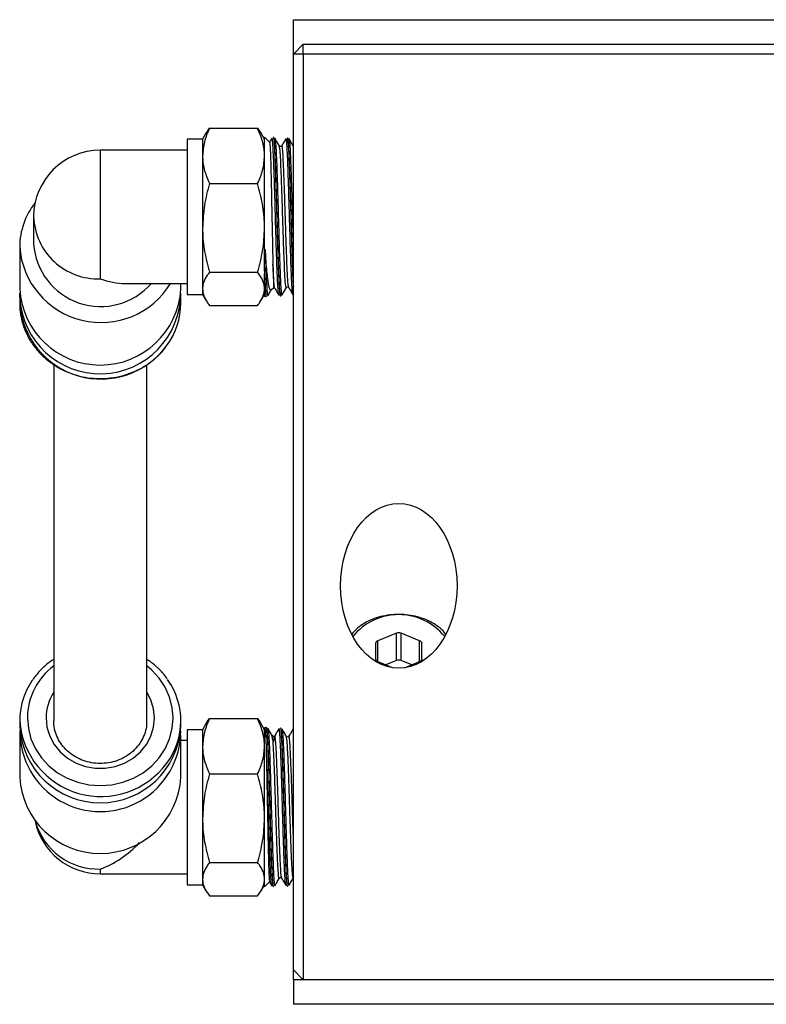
# Model space of a CAD drawing. Header units: inches. Extents: x 0.8 to 20.6, y 1.5 to 15.6.
# Tile 1 of 10: x 6.3 to 8.2, y 1.6 to 4.1. Entities that reach past the tile are written whole.
import ezdxf

# ---------------------------------------------------------------- set-up
doc = ezdxf.new("R2010")
doc.units = ezdxf.units.IN
doc.header["$MEASUREMENT"] = 0

msp = doc.modelspace()

# ---------------------------------------------------------------- linework, layer by layer
at = {"color": 7, "linetype": 'Continuous', "lineweight": 25}
for p, q in [((6.9656, 4.1362), (9.4456, 4.1362)), ((6.9656, 4.0487), (6.9656, 4.1362)), ((6.9906, 4.0737), (6.9656, 4.0487)), ((6.9906, 4.0487), (6.9906, 4.0737)), ((6.9906, 4.0737), (9.4206, 4.0737)), ((6.9656, 1.7237), (6.9656, 4.0487)), ((6.9906, 4.0487), (6.9656, 4.0487)), ((6.9906, 4.0487), (6.9906, 1.6987)), ((9.4206, 4.0487), (6.9906, 4.0487)), ((6.7439, 3.8475), (6.7525, 3.8607)), ((6.7525, 3.8607), (6.8748, 3.8607)), ((6.8748, 3.8607), (6.8835, 3.8475)), ((6.7349, 3.8325), (6.6956, 3.8325)), ((6.6956, 3.8325), (6.6956, 3.4388)), ((6.7437, 3.8477), (6.7349, 3.8325)), ((6.7349, 3.8325), (6.7349, 3.7904)), ((6.8924, 3.8325), (6.8837, 3.8477)), ((6.9054, 3.8252), (6.8924, 3.8382)), ((6.8924, 3.5059), (6.8924, 3.8382)), ((6.9153, 3.8375), (6.9147, 3.8375)), ((6.951, 3.8364), (6.9504, 3.8364)), ((6.6956, 3.805), (6.4752, 3.805)), ((6.4752, 3.805), (6.4752, 3.4785)), ((6.9361, 3.8159), (6.9355, 3.8153)), ((6.7349, 3.7904), (6.7349, 3.6076)), ((6.7525, 3.7201), (6.8748, 3.7201)), ((6.3059, 3.6357), (6.3059, 3.5672)), ((6.7349, 3.6076), (6.7349, 3.4529)), ((6.2705, 3.5596), (6.2705, 3.453)), ((6.8924, 3.5059), (6.8924, 3.4918)), ((6.7525, 3.4951), (6.8748, 3.4951)), ((6.8924, 3.4332), (6.8924, 3.4918)), ((6.5381, 3.4664), (6.6956, 3.4664)), ((6.6799, 3.453), (6.6799, 3.4664)), ((6.7349, 3.4529), (6.7349, 3.4388)), ((6.9092, 3.45), (6.9158, 3.4566)), ((6.9156, 3.4564), (6.9182, 3.4549)), ((6.2705, 3.431), (6.2708, 3.442)), ((6.2705, 3.431), (6.2705, 3.4164)), ((6.6799, 3.4164), (6.6799, 3.431)), ((6.6956, 3.4388), (6.7349, 3.4388)), ((6.7349, 3.4388), (6.7437, 3.4237)), ((6.8837, 3.4237), (6.8924, 3.4388)), ((6.8924, 3.4332), (6.8939, 3.4346)), ((6.8969, 3.4333), (6.8974, 3.4333)), ((6.9326, 3.4344), (6.9331, 3.4344)), ((6.7525, 3.4107), (6.8748, 3.4107)), ((6.3571, 3.2604), (6.3571, 2.3559)), ((6.5933, 2.3559), (6.5933, 3.2601)), ((7.2274, 2.5786), (7.1801, 2.5593)), ((7.2274, 2.509), (7.2274, 2.5786)), ((7.2864, 2.5593), (7.2392, 2.5786)), ((7.2392, 2.509), (7.2392, 2.5786)), ((7.1742, 2.5521), (7.1742, 2.5135)), ((7.1801, 2.5062), (7.1801, 2.5593)), ((7.2864, 2.5062), (7.2864, 2.5593)), ((7.2923, 2.5135), (7.2923, 2.5521)), ((7.1801, 2.5062), (7.2191, 2.4903)), ((7.2274, 2.509), (7.2004, 2.498)), ((7.2662, 2.498), (7.2392, 2.509)), ((7.2475, 2.4903), (7.2864, 2.5062)), ((6.2705, 2.3559), (6.2705, 2.3413)), ((6.6799, 2.3413), (6.6799, 2.3559)), ((6.7525, 2.3617), (6.8748, 2.3617)), ((6.7349, 2.3335), (6.6956, 2.3335)), ((6.6956, 2.3335), (6.6956, 1.9539)), ((6.7437, 2.3487), (6.7349, 2.3335)), ((6.7349, 2.3335), (6.7349, 2.2914)), ((6.8924, 2.3335), (6.8837, 2.3487)), ((6.8939, 2.3377), (6.8924, 2.3392)), ((6.8924, 1.9342), (6.8924, 2.3392)), ((6.8974, 2.339), (6.8969, 2.339)), ((6.9331, 2.3379), (6.9326, 2.3379)), ((6.9363, 2.3355), (6.9365, 2.3359)), ((6.2705, 2.3194), (6.2705, 2.2127)), ((6.6799, 2.2127), (6.6799, 2.3194)), ((6.6956, 2.306), (6.6799, 2.306)), ((6.9158, 2.3157), (6.9093, 2.3223)), ((6.9182, 2.3174), (6.9156, 2.316)), ((6.7349, 2.2914), (6.7349, 2.1086)), ((6.7525, 2.2211), (6.8748, 2.2211)), ((6.7349, 2.1086), (6.7349, 1.9539)), ((6.4752, 1.9795), (6.4752, 1.9674)), ((6.7525, 1.9961), (6.8748, 1.9961)), ((6.4752, 1.9674), (6.6956, 1.9674)), ((6.6956, 1.9539), (6.6956, 1.9398)), ((6.7349, 1.9539), (6.7349, 1.9398)), ((6.9355, 1.9571), (6.9361, 1.9565)), ((6.6956, 1.9398), (6.7349, 1.9398)), ((6.7349, 1.9398), (6.7437, 1.9247)), ((6.8837, 1.9247), (6.8924, 1.9398)), ((6.8924, 1.9342), (6.9052, 1.947)), ((6.9147, 1.9349), (6.9153, 1.9349)), ((6.9471, 1.9385), (6.9468, 1.938)), ((6.9504, 1.936), (6.951, 1.936)), ((6.7525, 1.9117), (6.8748, 1.9117)), ((6.9906, 1.6987), (6.9656, 1.7237)), ((6.9656, 1.6987), (6.9656, 1.7237)), ((6.9656, 1.6987), (6.9656, 1.6362)), ((9.4456, 1.6987), (6.9656, 1.6987)), ((9.4206, 1.6987), (6.9906, 1.6987)), ((9.4456, 1.6362), (6.9656, 1.6362))]:
    msp.add_line(p, q, dxfattribs=at)
at = {"color": 7, "linetype": 'Continuous', "lineweight": 25, "flags": 128}
for points in [[(6.2902, 2.3632), (6.2925, 2.3364), (6.2992, 2.3101), (6.3103, 2.2852), (6.3255, 2.2622), (6.3444, 2.2417), (6.3664, 2.2242), (6.3912, 2.2101), (6.418, 2.1998), (6.4463, 2.1935), (6.4752, 2.1914), (6.5042, 2.1935), (6.5324, 2.1998), (6.5592, 2.2101), (6.584, 2.2242), (6.6061, 2.2417), (6.6249, 2.2622), (6.6401, 2.2852), (6.6512, 2.3101), (6.658, 2.3364), (6.6603, 2.3632), (6.658, 2.3901), (6.6512, 2.4163), (6.6401, 2.4412), (6.6249, 2.4642), (6.6061, 2.4847), (6.5933, 2.4955)], [(6.3374, 2.3632), (6.3398, 2.3397), (6.3467, 2.317), (6.3581, 2.2959), (6.3734, 2.277), (6.3922, 2.2611), (6.4138, 2.2487), (6.4375, 2.2402), (6.4625, 2.2358), (6.4879, 2.2358), (6.5129, 2.2402), (6.5366, 2.2487), (6.5583, 2.2611), (6.577, 2.277), (6.5924, 2.2959), (6.6037, 2.317), (6.6107, 2.3397), (6.613, 2.3632), (6.6107, 2.3867), (6.6037, 2.4095), (6.5933, 2.4291)], [(6.9158, 2.3157), (6.9158, 2.3158), (6.9159, 2.3147), (6.9159, 2.3124), (6.9158, 2.3091), (6.9155, 2.3043), (6.9154, 2.3034), (6.9152, 2.3021), (6.9151, 2.3018), (6.915, 2.3017), (6.9149, 2.3016), (6.9149, 2.3016), (6.9149, 2.3016), (6.9148, 2.3016), (6.9148, 2.3016), (6.9148, 2.3016), (6.9148, 2.3017), (6.9148, 2.3017), (6.9147, 2.3017), (6.9147, 2.3019), (6.9145, 2.3023), (6.9141, 2.3039), (6.914, 2.3047), (6.914, 2.3047)]]:
    msp.add_lwpolyline(points, dxfattribs=at)
at = {"color": 7, "linetype": 'Continuous', "lineweight": 25}
for centre, radius, start, end in [((6.4752, 3.6357), 0.1693, 90, 180), ((6.4525, 3.5587), 0.182, 141.6382, 179.6913), ((6.4691, 3.6416), 0.1633, 182.0869, 272.1579), ((6.4769, 3.5741), 0.2069, 184.0015, 328.6388), ((6.4763, 3.5786), 0.1708, 183.8195, 318.9213), ((6.4752, 3.4643), 0.205, 183.1731, 356.8269), ((6.4749, 3.4419), 0.2047, 183.046, 0.0239), ((6.4769, 3.4307), 0.2069, 183.9706, 323.6867), ((6.4982, 3.4173), 0.1818, 323.11, 359.7097), ((7.2333, 2.4755), 0.1501, 38.99, 141.01), ((7.2333, 2.5636), 0.0161, 68.4189, 111.5811), ((7.1826, 2.5513), 0.00838, 106.9294, 174.6074), ((7.284, 2.5513), 0.00838, 5.3926, 73.0706), ((7.1826, 2.5143), 0.00838, 185.3929, 253.0704), ((7.2333, 2.494), 0.0161, 68.4195, 111.5805), ((7.284, 2.5143), 0.00838, 286.9296, 354.6071), ((6.4579, 2.3614), 0.1678, 126.9394, 179.3782), ((6.5003, 2.3559), 0.1795, 323.2125, 35.742), ((6.4586, 2.3629), 0.1212, 146.885, 179.8533), ((6.477, 2.3707), 0.207, 184.0797, 323.8173), ((6.4752, 2.3527), 0.205, 183.173, 356.827), ((6.4752, 2.3299), 0.2044, 179.8628, 0.1372), ((6.4752, 2.2241), 0.205, 183.173, 356.827), ((6.4752, 2.1367), 0.1693, 192.2574, 270), ((6.4704, 2.1457), 0.1662, 196.0983, 271.647)]:
    msp.add_arc(centre, radius, start, end, dxfattribs=at)
for centre, major_axis, start_param, end_param in [((6.4752, 3.6357), (-0.1402, 0.1402), 2.16601, 2.546379), ((6.4752, 2.1367), (0.1402, 0.1402), 4.117175, 4.747414)]:
    msp.add_ellipse(centre, major_axis=major_axis, ratio=0.677134, start_param=start_param, end_param=end_param, dxfattribs=at)
msp.add_ellipse((7.2333, 2.6987), major_axis=(0, -0.2093), ratio=0.707107, dxfattribs=at)
for points, knots in [([(6.7525, 3.8607), (6.7476, 3.8492), (6.7377, 3.8262), (6.7359, 3.8024), (6.7349, 3.7904)], [0, 0, 0, 0, 0.495457, 1, 1, 1, 1]), ([(6.8924, 3.7904), (6.8924, 3.792), (6.8922, 3.8046), (6.8884, 3.8284), (6.8794, 3.8498), (6.8748, 3.8607)], [0, 0, 0, 0, 0.070063, 0.530771, 1, 1, 1, 1]), ([(6.911, 3.8354), (6.9092, 3.8323), (6.9073, 3.829), (6.9054, 3.8256), (6.9052, 3.8254)], [0, 0, 0, 0, 0.91871, 1, 1, 1, 1]), ([(6.9053, 3.8251), (6.9053, 3.8252), (6.9055, 3.8259), (6.9059, 3.8222), (6.9066, 3.8138), (6.9072, 3.7996), (6.9078, 3.7812), (6.9085, 3.7584), (6.9091, 3.7326), (6.9097, 3.7038), (6.9103, 3.6736), (6.9109, 3.6421), (6.9116, 3.611), (6.9122, 3.5806), (6.9129, 3.547), (6.9134, 3.5267), (6.9138, 3.5145)], [0, 0, 0, 0, 0.003821, 0.077881, 0.154124, 0.22764, 0.303312, 0.376375, 0.451574, 0.524261, 0.599086, 0.671244, 0.74553, 0.817118, 0.890808, 1, 1, 1, 1]), ([(6.9288, 3.4371), (6.9287, 3.4371), (6.9283, 3.437), (6.9276, 3.4423), (6.9267, 3.4532), (6.9257, 3.4699), (6.9247, 3.491), (6.9238, 3.5165), (6.9228, 3.5451), (6.9219, 3.5766), (6.9209, 3.6095), (6.9199, 3.6434), (6.919, 3.6768), (6.918, 3.7094), (6.9171, 3.7395), (6.9161, 3.767), (6.9152, 3.7906), (6.9142, 3.8099), (6.9132, 3.8242), (6.9123, 3.8329), (6.9115, 3.8364), (6.9111, 3.835), (6.911, 3.8347)], [0, 0, 0, 0, 0.013123, 0.066011, 0.120435, 0.173337, 0.227773, 0.280688, 0.335138, 0.388069, 0.442537, 0.495488, 0.549975, 0.602942, 0.657446, 0.710423, 0.764938, 0.817932, 0.872465, 0.925478, 0.980029, 1, 1, 1, 1]), ([(6.9147, 3.8373), (6.9147, 3.8374), (6.9151, 3.8383), (6.9157, 3.8347), (6.9167, 3.8264), (6.9176, 3.8118), (6.9186, 3.7926), (6.9196, 3.7686), (6.9205, 3.7412), (6.9215, 3.7105), (6.9224, 3.6779), (6.9234, 3.6439), (6.9244, 3.6099), (6.9253, 3.5764), (6.9263, 3.5449), (6.9273, 3.5157), (6.9282, 3.4901), (6.9292, 3.4685), (6.9301, 3.4518), (6.9311, 3.4404), (6.9319, 3.4347), (6.9324, 3.435), (6.9326, 3.4351)], [0, 0, 0, 0, 0.003741, 0.056771, 0.111339, 0.16435, 0.218899, 0.271896, 0.326431, 0.379415, 0.433938, 0.486906, 0.54141, 0.594359, 0.648845, 0.701778, 0.756247, 0.809168, 0.863625, 0.916531, 0.970973, 1, 1, 1, 1]), ([(6.9331, 3.4348), (6.9328, 3.4351), (6.9322, 3.4356), (6.9313, 3.4433), (6.9304, 3.4563), (6.9294, 3.4745), (6.9285, 3.4974), (6.9275, 3.5241), (6.9265, 3.5541), (6.9256, 3.5863), (6.9246, 3.62), (6.9237, 3.6542), (6.9227, 3.6878), (6.9217, 3.7199), (6.9208, 3.7497), (6.9198, 3.7762), (6.9189, 3.7987), (6.9179, 3.8167), (6.9169, 3.8293), (6.9161, 3.8365), (6.9155, 3.8368), (6.9152, 3.8369)], [0, 0, 0, 0, 0.0454456, 0.099112, 0.1527945, 0.2064769, 0.2601714, 0.3138662, 0.3675755, 0.4212849, 0.4750143, 0.5287437, 0.5824902, 0.6362366, 0.689996, 0.7437556, 0.7975277, 0.8513001, 0.9050923, 0.9588845, 1, 1, 1, 1]), ([(6.9299, 3.8159), (6.9281, 3.8192), (6.9243, 3.8257), (6.9205, 3.8322), (6.9186, 3.8355)], [0, 0, 0, 0, 0.499976, 1, 1, 1, 1]), ([(6.9187, 3.8346), (6.9189, 3.8345), (6.9194, 3.8342), (6.9201, 3.8275), (6.9211, 3.8152), (6.9221, 3.7973), (6.923, 3.7752), (6.924, 3.7488), (6.9249, 3.7195), (6.9259, 3.6875), (6.9269, 3.6544), (6.9278, 3.6204), (6.9288, 3.5872), (6.9297, 3.5551), (6.9307, 3.5255), (6.9317, 3.4989), (6.9326, 3.4763), (6.9336, 3.4581), (6.9345, 3.4453), (6.9354, 3.4378), (6.936, 3.4373), (6.9362, 3.437)], [0, 0, 0, 0, 0.028706, 0.082847, 0.13856, 0.192682, 0.248375, 0.302486, 0.358166, 0.412263, 0.46793, 0.522007, 0.577655, 0.631712, 0.687339, 0.741384, 0.796997, 0.851029, 0.906629, 0.960643, 1, 1, 1, 1]), ([(6.9467, 3.8343), (6.945, 3.8313), (6.9414, 3.8251), (6.9378, 3.8189), (6.9361, 3.8159)], [0, 0, 0, 0, 0.500028, 1, 1, 1, 1]), ([(6.9645, 3.4384), (6.9644, 3.4385), (6.9639, 3.4388), (6.9631, 3.4453), (6.9622, 3.4575), (6.9612, 3.475), (6.9602, 3.4972), (6.9593, 3.5231), (6.9583, 3.5525), (6.9574, 3.5839), (6.9564, 3.6171), (6.9555, 3.6506), (6.9545, 3.684), (6.9535, 3.7157), (6.9526, 3.7454), (6.9516, 3.7717), (6.9507, 3.7944), (6.9497, 3.8125), (6.9487, 3.8255), (6.9478, 3.8332), (6.9472, 3.8338), (6.947, 3.834)], [0, 0, 0, 0, 0.02447, 0.079877, 0.133741, 0.189167, 0.243051, 0.298498, 0.352395, 0.407856, 0.461766, 0.51724, 0.571168, 0.62666, 0.680607, 0.73612, 0.790084, 0.845613, 0.899588, 0.955129, 1, 1, 1, 1]), ([(6.95, 3.8331), (6.9499, 3.8323), (6.9495, 3.8306), (6.9491, 3.8256), (6.9489, 3.8227)], [0, 0, 0, 0, 0.415705, 1, 1, 1, 1]), ([(6.9504, 3.836), (6.9507, 3.8357), (6.9513, 3.8352), (6.9522, 3.8275), (6.9531, 3.8146), (6.9541, 3.7962), (6.9551, 3.7736), (6.956, 3.7468), (6.957, 3.7171), (6.9579, 3.6849), (6.9589, 3.6515), (6.9599, 3.6174), (6.9608, 3.5841), (6.9618, 3.552), (6.9627, 3.5226), (6.9637, 3.4962), (6.9647, 3.474), (6.9653, 3.4631), (6.9656, 3.4579)], [0, 0, 0, 0, 0.05383, 0.11633, 0.180644, 0.243131, 0.307431, 0.369896, 0.434175, 0.496618, 0.560873, 0.623299, 0.687536, 0.749947, 0.814169, 0.876561, 0.940765, 1, 1, 1, 1]), ([(6.9656, 3.468), (6.9653, 3.4721), (6.9648, 3.4823), (6.964, 3.5038), (6.963, 3.5311), (6.962, 3.5614), (6.9611, 3.5939), (6.9601, 3.6276), (6.9592, 3.6615), (6.9582, 3.6947), (6.9572, 3.7262), (6.9563, 3.7552), (6.9553, 3.7807), (6.9543, 3.8022), (6.9534, 3.819), (6.9524, 3.8303), (6.9516, 3.836), (6.9511, 3.8357), (6.951, 3.8356)], [0, 0, 0, 0, 0.044161, 0.109818, 0.175494, 0.241171, 0.306863, 0.372555, 0.438265, 0.503975, 0.569709, 0.635444, 0.701199, 0.766954, 0.832726, 0.898498, 0.964285, 1, 1, 1, 1]), ([(6.9656, 3.815), (6.9637, 3.8182), (6.96, 3.8246), (6.9563, 3.8311), (6.9544, 3.8343)], [0, 0, 0, 0, 0.494508, 1, 1, 1, 1]), ([(6.9544, 3.8337), (6.9545, 3.8337), (6.9549, 3.8338), (6.9557, 3.8284), (6.9566, 3.8174), (6.9576, 3.8008), (6.9585, 3.7796), (6.9595, 3.7544), (6.9604, 3.7256), (6.9614, 3.6945), (6.9624, 3.6615), (6.9633, 3.6281), (6.9643, 3.5947), (6.965, 3.5694), (6.9655, 3.5562), (6.9656, 3.5531)], [0, 0, 0, 0, 0.0220841, 0.1096915, 0.1948108, 0.2823996, 0.3674965, 0.4550629, 0.5401289, 0.6276639, 0.7126991, 0.8002016, 0.8852166, 0.972698, 1, 1, 1, 1]), ([(6.9479, 3.4578), (6.9477, 3.457), (6.947, 3.4532), (6.9456, 3.4638), (6.9439, 3.4882), (6.9423, 3.525), (6.9408, 3.5683), (6.9392, 3.6168), (6.9376, 3.6667), (6.9361, 3.7143), (6.9345, 3.7561), (6.933, 3.7886), (6.9314, 3.8103), (6.9304, 3.8138), (6.9299, 3.8156)], [0, 0, 0, 0, 0.027501, 0.125101, 0.222722, 0.309596, 0.396498, 0.483416, 0.570363, 0.657333, 0.744321, 0.831341, 0.918377, 1, 1, 1, 1]), ([(6.9355, 3.8153), (6.9353, 3.8151), (6.9348, 3.8145), (6.933, 3.814), (6.9309, 3.8146), (6.9303, 3.8155), (6.93, 3.8159)], [0, 0, 0, 0, 0.133581, 0.423625, 0.713646, 1, 1, 1, 1]), ([(6.9539, 3.4567), (6.9534, 3.4587), (6.9523, 3.4629), (6.9506, 3.4887), (6.949, 3.5249), (6.9475, 3.5684), (6.9459, 3.6168), (6.9443, 3.6667), (6.9428, 3.7143), (6.9412, 3.756), (6.9397, 3.789), (6.9381, 3.8095), (6.9369, 3.8181), (6.9362, 3.8151), (6.9361, 3.8145)], [0, 0, 0, 0, 0.0891607, 0.1872861, 0.2746089, 0.3619595, 0.4493255, 0.536722, 0.6241412, 0.7115785, 0.7990473, 0.886533, 0.9740449, 1, 1, 1, 1]), ([(6.7349, 3.7904), (6.735, 3.7887), (6.7351, 3.7761), (6.739, 3.7523), (6.748, 3.7309), (6.7525, 3.7201)], [0, 0, 0, 0, 0.070063, 0.53077, 1, 1, 1, 1]), ([(6.8748, 3.7201), (6.8797, 3.7315), (6.8897, 3.7545), (6.8915, 3.7783), (6.8924, 3.7904)], [0, 0, 0, 0, 0.495458, 1, 1, 1, 1]), ([(6.7525, 3.7201), (6.7476, 3.7018), (6.7377, 3.6649), (6.7359, 3.6268), (6.7349, 3.6076)], [0, 0, 0, 0, 0.495458, 1, 1, 1, 1]), ([(6.8924, 3.6076), (6.8924, 3.6102), (6.8922, 3.6304), (6.8884, 3.6685), (6.8794, 3.7028), (6.8748, 3.7201)], [0, 0, 0, 0, 0.070063, 0.53077, 1, 1, 1, 1]), ([(6.7349, 3.6076), (6.735, 3.6049), (6.7351, 3.5847), (6.739, 3.5466), (6.748, 3.5124), (6.7525, 3.4951)], [0, 0, 0, 0, 0.070063, 0.530771, 1, 1, 1, 1]), ([(6.8748, 3.4951), (6.8797, 3.5134), (6.8897, 3.5502), (6.8915, 3.5883), (6.8924, 3.6076)], [0, 0, 0, 0, 0.495458, 1, 1, 1, 1]), ([(6.8924, 3.5059), (6.8924, 3.5079), (6.8924, 3.5179), (6.8925, 3.5314), (6.8928, 3.5446), (6.8931, 3.5494), (6.8932, 3.5515), (6.8934, 3.5524), (6.8935, 3.5525), (6.8935, 3.5525), (6.8935, 3.5525), (6.8935, 3.5525), (6.8936, 3.5525), (6.8936, 3.5524), (6.8938, 3.5517), (6.8941, 3.5498), (6.8942, 3.548), (6.8943, 3.5466)], [0, 0, 0, 0, 0.125253, 0.627895, 0.771617, 0.843472, 0.879455, 0.883975, 0.885111, 0.885566, 0.886023, 0.88643, 0.887123, 0.888939, 0.896197, 0.92496, 1, 1, 1, 1]), ([(6.8943, 3.5466), (6.8946, 3.5371), (6.8952, 3.5178), (6.8962, 3.4927), (6.8971, 3.4709), (6.8981, 3.4538), (6.8991, 3.442), (6.8998, 3.436), (6.9003, 3.436), (6.9005, 3.436)], [0, 0, 0, 0, 0.149503, 0.303136, 0.456127, 0.613558, 0.766512, 0.923902, 1, 1, 1, 1]), ([(6.909, 3.4503), (6.9085, 3.4498), (6.9074, 3.4486), (6.9055, 3.4521), (6.9034, 3.4602), (6.9012, 3.4736), (6.8991, 3.492), (6.8967, 3.5158), (6.8952, 3.5358), (6.8943, 3.5466)], [0, 0, 0, 0, 0.087763, 0.227485, 0.371386, 0.519201, 0.667401, 0.819688, 1, 1, 1, 1]), ([(6.8974, 3.434), (6.8972, 3.434), (6.8967, 3.4338), (6.8958, 3.4401), (6.8949, 3.4519), (6.8939, 3.4693), (6.8931, 3.4878), (6.8926, 3.5011), (6.8924, 3.5059)], [0, 0, 0, 0, 0.120639, 0.313462, 0.506285, 0.699161, 0.892038, 1, 1, 1, 1]), ([(6.9138, 3.5145), (6.9138, 3.5131), (6.914, 3.5042), (6.9145, 3.4896), (6.915, 3.4738), (6.9153, 3.4627), (6.9157, 3.4572), (6.9158, 3.4568), (6.9158, 3.4567)], [0, 0, 0, 0, 0.0395346, 0.2452978, 0.447734, 0.656071, 0.8690881, 1, 1, 1, 1]), ([(6.9182, 3.4562), (6.9181, 3.4561), (6.9175, 3.4554), (6.9165, 3.4654), (6.9151, 3.4844), (6.9142, 3.5045), (6.9138, 3.5145)], [0, 0, 0, 0, 0.090558, 0.393634, 0.69679, 1, 1, 1, 1]), ([(6.7525, 3.4951), (6.7487, 3.4898), (6.7411, 3.4791), (6.7357, 3.4649), (6.7351, 3.4562), (6.7349, 3.4529)], [0, 0, 0, 0, 0.3839857, 0.7716817, 1, 1, 1, 1]), ([(6.8924, 3.4529), (6.8922, 3.4561), (6.8917, 3.4647), (6.8863, 3.4789), (6.8787, 3.4897), (6.8748, 3.4951)], [0, 0, 0, 0, 0.2216347, 0.60854, 1, 1, 1, 1]), ([(6.8933, 3.4378), (6.8932, 3.4393), (6.893, 3.4429), (6.8927, 3.4547), (6.8925, 3.4711), (6.8924, 3.4852), (6.8924, 3.4918)], [0, 0, 0, 0, 0.203322, 0.480151, 0.756969, 1, 1, 1, 1]), ([(6.8924, 3.4918), (6.8928, 3.482), (6.8936, 3.4648), (6.8946, 3.4477), (6.8956, 3.4377), (6.8963, 3.4331), (6.8967, 3.4338), (6.8969, 3.434)], [0, 0, 0, 0, 0.281935, 0.495164, 0.714579, 0.927758, 1, 1, 1, 1]), ([(6.7349, 3.4529), (6.7355, 3.4473), (6.7367, 3.4359), (6.7442, 3.4219), (6.7504, 3.4135), (6.7525, 3.4107)], [0, 0, 0, 0, 0.393747, 0.793494, 1, 1, 1, 1]), ([(6.8748, 3.4107), (6.8768, 3.4134), (6.8829, 3.4216), (6.8905, 3.4357), (6.8918, 3.4471), (6.8924, 3.4529)], [0, 0, 0, 0, 0.197985, 0.596281, 1, 1, 1, 1]), ([(6.9008, 3.4354), (6.9027, 3.4387), (6.9056, 3.4436), (6.9084, 3.4485), (6.9093, 3.4501)], [0, 0, 0, 0, 0.666688, 1, 1, 1, 1]), ([(6.9182, 3.4549), (6.92, 3.4519), (6.9235, 3.4457), (6.9271, 3.4395), (6.9289, 3.4365)], [0, 0, 0, 0, 0.499972, 1, 1, 1, 1]), ([(6.9366, 3.4366), (6.9385, 3.4398), (6.9422, 3.4463), (6.946, 3.4529), (6.9479, 3.4561)], [0, 0, 0, 0, 0.500025, 1, 1, 1, 1]), ([(6.9478, 3.456), (6.9489, 3.4569), (6.9509, 3.4585), (6.9529, 3.4569), (6.9539, 3.4561)], [0, 0, 0, 0, 0.499923, 1, 1, 1, 1]), ([(6.9539, 3.456), (6.9557, 3.453), (6.9593, 3.4468), (6.9628, 3.4407), (6.9646, 3.4376)], [0, 0, 0, 0, 0.499975, 1, 1, 1, 1]), ([(6.8919, 3.4402), (6.8919, 3.4392), (6.892, 3.4382), (6.8924, 3.4373), (6.8924, 3.4373)], [0, 0, 0, 0, 0.950585, 1, 1, 1, 1]), ([(6.8936, 3.4348), (6.8942, 3.4341), (6.895, 3.4332), (6.8965, 3.4335), (6.8969, 3.4336)], [0, 0, 0, 0, 0.746911, 1, 1, 1, 1]), ([(6.9344, 3.4402), (6.9343, 3.4395), (6.934, 3.4357), (6.9335, 3.4338), (6.9332, 3.4347), (6.9331, 3.4348)], [0, 0, 0, 0, 0.148199, 0.886812, 1, 1, 1, 1]), ([(6.2705, 3.4164), (6.2706, 3.4114), (6.271, 3.3974), (6.2748, 3.3746), (6.283, 3.3487), (6.295, 3.3241), (6.3107, 3.3014), (6.3296, 3.2809), (6.3513, 3.2632), (6.3756, 3.2484), (6.4018, 3.237), (6.4295, 3.2291), (6.4582, 3.225), (6.4872, 3.2246), (6.5159, 3.2281), (6.5439, 3.2353), (6.5705, 3.2462), (6.5952, 3.2604), (6.6174, 3.2779), (6.6334, 3.2937), (6.6407, 3.3042), (6.6427, 3.3071)], [0, 0, 0, 0, 0.030812, 0.086189, 0.141593, 0.197025, 0.252509, 0.308064, 0.363698, 0.419408, 0.475189, 0.53103, 0.586919, 0.642844, 0.698793, 0.75475, 0.810702, 0.866632, 0.922525, 0.978362, 1, 1, 1, 1]), ([(7.3521, 2.5762), (7.351, 2.5777), (7.3464, 2.5844), (7.3346, 2.5945), (7.3172, 2.6062), (7.2971, 2.6154), (7.2751, 2.622), (7.2518, 2.6257), (7.2281, 2.6265), (7.2044, 2.6244), (7.1816, 2.6194), (7.1602, 2.6116), (7.1411, 2.6011), (7.1254, 2.5894), (7.1178, 2.5803), (7.1145, 2.5763)], [0, 0, 0, 0, 0.0236484, 0.1051622, 0.1873795, 0.2700003, 0.3527825, 0.4355867, 0.5184031, 0.601262, 0.6841983, 0.7672501, 0.8504362, 0.9336953, 1, 1, 1, 1]), ([(6.3571, 2.512), (6.3508, 2.5077), (6.3368, 2.4981), (6.3181, 2.4796), (6.301, 2.4577), (6.2874, 2.4337), (6.2776, 2.4082), (6.2716, 2.3821), (6.2708, 2.3645), (6.2705, 2.3559)], [0, 0, 0, 0, 0.119289, 0.267805, 0.416138, 0.564255, 0.712138, 0.859798, 1, 1, 1, 1]), ([(6.6454, 2.462), (6.6448, 2.463), (6.6393, 2.4718), (6.6256, 2.4862), (6.6088, 2.502), (6.5971, 2.5094), (6.5933, 2.5118)], [0, 0, 0, 0, 0.050692, 0.434448, 0.818739, 1, 1, 1, 1]), ([(6.5928, 2.3568), (6.5929, 2.3532), (6.5933, 2.3429), (6.5893, 2.3261), (6.5815, 2.3073), (6.5698, 2.2901), (6.5549, 2.2752), (6.5373, 2.2631), (6.5176, 2.2542), (6.4964, 2.2488), (6.4745, 2.247), (6.4527, 2.249), (6.4317, 2.2546), (6.4122, 2.2637), (6.3948, 2.2758), (6.3802, 2.2906), (6.3687, 2.3077), (6.3609, 2.3264), (6.3575, 2.3427), (6.3572, 2.3527), (6.3571, 2.3559)], [0, 0, 0, 0, 0.03198, 0.091457, 0.150877, 0.210116, 0.269117, 0.327879, 0.386441, 0.44485, 0.503152, 0.561388, 0.619591, 0.677799, 0.736062, 0.794444, 0.853014, 0.911834, 0.970931, 1, 1, 1, 1]), ([(6.7525, 2.3617), (6.7476, 2.3502), (6.7377, 2.3272), (6.7359, 2.3034), (6.7349, 2.2914)], [0, 0, 0, 0, 0.495457, 1, 1, 1, 1]), ([(6.7441, 2.3485), (6.7448, 2.35), (6.7469, 2.3545), (6.7503, 2.3588), (6.7525, 2.3617)], [0, 0, 0, 0, 0.34714, 1, 1, 1, 1]), ([(6.8924, 2.2914), (6.8924, 2.293), (6.8922, 2.3056), (6.8884, 2.3294), (6.8794, 2.3508), (6.8748, 2.3617)], [0, 0, 0, 0, 0.070063, 0.530771, 1, 1, 1, 1]), ([(6.8748, 2.3617), (6.877, 2.3589), (6.8804, 2.3546), (6.8825, 2.3501), (6.8833, 2.3485)], [0, 0, 0, 0, 0.62593, 1, 1, 1, 1]), ([(6.8969, 2.3388), (6.8966, 2.3389), (6.8954, 2.3391), (6.894, 2.338), (6.8936, 2.3375), (6.8935, 2.3374)], [0, 0, 0, 0, 0.2018735, 0.7328374, 1, 1, 1, 1]), ([(6.8945, 2.333), (6.8945, 2.3335), (6.8942, 2.3361), (6.894, 2.3383), (6.8939, 2.3377), (6.8938, 2.3376)], [0, 0, 0, 0, 0.191396, 0.959196, 1, 1, 1, 1]), ([(6.9114, 1.9372), (6.9114, 1.937), (6.911, 1.9357), (6.9104, 1.9386), (6.9094, 1.9461), (6.9084, 1.9597), (6.9075, 1.9781), (6.9065, 2.0012), (6.9056, 2.0279), (6.9046, 2.058), (6.9036, 2.09), (6.9027, 2.1237), (6.9017, 2.1574), (6.9008, 2.1909), (6.8998, 2.2226), (6.8988, 2.252), (6.8979, 2.278), (6.8969, 2.3001), (6.8958, 2.3208), (6.895, 2.3285), (6.8945, 2.333)], [0, 0, 0, 0, 0.0059081, 0.0618786, 0.1194735, 0.175455, 0.2330606, 0.2890588, 0.3466821, 0.4026995, 0.4603427, 0.5163804, 0.5740444, 0.6300936, 0.6877693, 0.7438339, 0.8015255, 0.8576089, 0.9153199, 1, 1, 1, 1]), ([(6.8945, 2.333), (6.8948, 2.3286), (6.8953, 2.321), (6.896, 2.3012), (6.8966, 2.2795), (6.8972, 2.2535), (6.8978, 2.2246), (6.8985, 2.193), (6.8991, 2.1604), (6.8997, 2.1268), (6.9004, 2.0942), (6.901, 2.0626), (6.9016, 2.0337), (6.9022, 2.0077), (6.9028, 1.9857), (6.9035, 1.968), (6.9041, 1.9556), (6.9046, 1.9485), (6.905, 1.948), (6.9051, 1.9478)], [0, 0, 0, 0, 0.083156, 0.141854, 0.202253, 0.260928, 0.321316, 0.379695, 0.439785, 0.497831, 0.557589, 0.61518, 0.674465, 0.731665, 0.790539, 0.847419, 0.905963, 0.962548, 1, 1, 1, 1]), ([(6.8969, 2.3384), (6.8971, 2.3384), (6.8976, 2.3384), (6.8985, 2.3317), (6.8994, 2.3196), (6.9004, 2.302), (6.9013, 2.2799), (6.9023, 2.2535), (6.9032, 2.2241), (6.9042, 2.1919), (6.9052, 2.1584), (6.9061, 2.124), (6.9071, 2.0903), (6.908, 2.0576), (6.909, 2.0275), (6.91, 2.0002), (6.9109, 1.977), (6.9119, 1.9582), (6.9128, 1.9447), (6.9138, 1.9363), (6.9144, 1.9355), (6.9147, 1.9351)], [0, 0, 0, 0, 0.036605, 0.089631, 0.144195, 0.197201, 0.251745, 0.304735, 0.359262, 0.412239, 0.466752, 0.519716, 0.574217, 0.627161, 0.681642, 0.734569, 0.789031, 0.841945, 0.896393, 0.949294, 1, 1, 1, 1]), ([(6.9152, 1.9354), (6.9152, 1.9353), (6.9148, 1.9344), (6.9141, 1.9386), (6.9131, 1.9481), (6.9121, 1.9634), (6.9112, 1.9835), (6.9102, 2.008), (6.9093, 2.0362), (6.9083, 2.0672), (6.9073, 2.1002), (6.9064, 2.1343), (6.9054, 2.1684), (6.9045, 2.2017), (6.9035, 2.2331), (6.9025, 2.2618), (6.9016, 2.2869), (6.9006, 2.3078), (6.8997, 2.3238), (6.8987, 2.3343), (6.8979, 2.3391), (6.8975, 2.3385), (6.8974, 2.3383)], [0, 0, 0, 0, 0.01266, 0.066325, 0.120004, 0.173682, 0.227373, 0.281063, 0.334772, 0.388482, 0.44221, 0.495938, 0.549681, 0.603424, 0.657178, 0.710932, 0.764704, 0.818476, 0.872267, 0.926058, 0.979865, 1, 1, 1, 1]), ([(6.9097, 2.3216), (6.9087, 2.3234), (6.9057, 2.3285), (6.9027, 2.3337), (6.9008, 2.3369)], [0, 0, 0, 0, 0.364225, 1, 1, 1, 1]), ([(6.9009, 2.3367), (6.9009, 2.3367), (6.9013, 2.337), (6.9019, 2.3323), (6.9029, 2.3222), (6.9039, 2.3064), (6.9048, 2.2857), (6.9058, 2.2609), (6.9067, 2.2324), (6.9077, 2.2015), (6.9087, 2.1684), (6.9096, 2.1347), (6.9106, 2.1008), (6.9115, 2.0683), (6.9125, 2.0374), (6.9134, 2.0096), (6.9144, 1.9851), (6.9153, 1.9652), (6.9163, 1.95), (6.9173, 1.9406), (6.918, 1.9364), (6.9184, 1.9372), (6.9184, 1.9373)], [0, 0, 0, 0, 0.002524, 0.058144, 0.112178, 0.167781, 0.221795, 0.277376, 0.331375, 0.38694, 0.440927, 0.496481, 0.550452, 0.605989, 0.659939, 0.715455, 0.769388, 0.824886, 0.878808, 0.934295, 0.988202, 1, 1, 1, 1]), ([(6.9289, 2.3359), (6.9271, 2.3328), (6.9235, 2.3266), (6.92, 2.3205), (6.9182, 2.3174)], [0, 0, 0, 0, 0.500028, 1, 1, 1, 1]), ([(6.9467, 1.9385), (6.9464, 1.9392), (6.9458, 1.9408), (6.9449, 1.9499), (6.9439, 1.9642), (6.943, 1.9838), (6.942, 2.0074), (6.9411, 2.035), (6.9401, 2.0652), (6.9391, 2.0977), (6.9382, 2.1311), (6.9372, 2.1649), (6.9363, 2.1976), (6.9353, 2.2289), (6.9343, 2.2573), (6.9334, 2.2826), (6.9324, 2.3034), (6.9315, 2.3198), (6.9305, 2.3306), (6.9297, 2.3359), (6.9293, 2.3354), (6.9291, 2.3353)], [0, 0, 0, 0, 0.046574, 0.100361, 0.155709, 0.209514, 0.264881, 0.318697, 0.374074, 0.427906, 0.4833, 0.537151, 0.592564, 0.646434, 0.701868, 0.75575, 0.811194, 0.865091, 0.920551, 0.974465, 1, 1, 1, 1]), ([(6.9326, 2.3372), (6.9327, 2.3374), (6.9332, 2.3379), (6.934, 2.3326), (6.9349, 2.3218), (6.9359, 2.3055), (6.9369, 2.2843), (6.9378, 2.2591), (6.9388, 2.2302), (6.9397, 2.1989), (6.9407, 2.1656), (6.9416, 2.1318), (6.9426, 2.0978), (6.9435, 2.0652), (6.9445, 2.0344), (6.9455, 2.0067), (6.9464, 1.9826), (6.9474, 1.963), (6.9483, 1.9481), (6.9493, 1.9392), (6.95, 1.9354), (6.9504, 1.9363), (6.9504, 1.9364)], [0, 0, 0, 0, 0.023926, 0.078498, 0.131515, 0.186071, 0.239075, 0.293617, 0.346608, 0.401137, 0.454108, 0.508616, 0.56157, 0.616061, 0.669002, 0.723478, 0.776406, 0.83087, 0.883779, 0.938224, 0.991116, 1, 1, 1, 1]), ([(6.951, 1.9367), (6.9508, 1.9366), (6.9504, 1.936), (6.9496, 1.9413), (6.9486, 1.952), (6.9476, 1.9684), (6.9467, 1.9894), (6.9457, 2.0146), (6.9448, 2.0433), (6.9438, 2.0747), (6.9429, 2.1079), (6.9419, 2.1418), (6.9409, 2.1757), (6.94, 2.2084), (6.939, 2.2392), (6.9381, 2.2669), (6.9371, 2.2911), (6.9361, 2.3108), (6.9352, 2.3257), (6.9342, 2.3346), (6.9335, 2.3385), (6.9332, 2.3377), (6.9331, 2.3375)], [0, 0, 0, 0, 0.024525, 0.078197, 0.131868, 0.185558, 0.239248, 0.292952, 0.346656, 0.400372, 0.454088, 0.507822, 0.561557, 0.615311, 0.669064, 0.722833, 0.776601, 0.830381, 0.884161, 0.937959, 0.991756, 1, 1, 1, 1]), ([(6.9479, 2.3162), (6.946, 2.3195), (6.9422, 2.326), (6.9385, 2.3325), (6.9366, 2.3358)], [0, 0, 0, 0, 0.499975, 1, 1, 1, 1]), ([(6.9367, 2.3352), (6.9369, 2.3345), (6.9375, 2.3329), (6.9384, 2.3238), (6.9394, 2.3093), (6.9403, 2.2899), (6.9413, 2.2659), (6.9422, 2.2385), (6.9432, 2.208), (6.9442, 2.1757), (6.9451, 2.1421), (6.9461, 2.1086), (6.947, 2.0756), (6.948, 2.0446), (6.949, 2.016), (6.9499, 1.9911), (6.9509, 1.9701), (6.9518, 1.9539), (6.9528, 1.9433), (6.9535, 1.9381), (6.954, 1.9385), (6.954, 1.9386)], [0, 0, 0, 0, 0.044247, 0.100271, 0.154701, 0.21071, 0.265128, 0.321124, 0.375526, 0.431505, 0.485886, 0.541844, 0.596208, 0.652148, 0.7065, 0.762429, 0.816766, 0.872679, 0.926995, 0.982888, 1, 1, 1, 1]), ([(6.9646, 2.3348), (6.9628, 2.3317), (6.9593, 2.3255), (6.9557, 2.3194), (6.9539, 2.3163)], [0, 0, 0, 0, 0.500025, 1, 1, 1, 1]), ([(6.9656, 2.3324), (6.9654, 2.3335), (6.9651, 2.3351), (6.9649, 2.3346), (6.9648, 2.3344)], [0, 0, 0, 0, 0.725694, 1, 1, 1, 1]), ([(6.914, 2.3047), (6.9133, 2.3086), (6.9118, 2.3166), (6.9104, 2.3199), (6.9097, 2.3215)], [0, 0, 0, 0, 0.494243, 1, 1, 1, 1]), ([(6.9299, 1.9568), (6.9299, 1.9566), (6.9293, 1.9536), (6.9283, 1.9604), (6.9267, 1.978), (6.9252, 2.0089), (6.9236, 2.049), (6.922, 2.0958), (6.9205, 2.1457), (6.9189, 2.1949), (6.9174, 2.2399), (6.916, 2.2717), (6.9149, 2.2928), (6.9143, 2.3007), (6.914, 2.3047)], [0, 0, 0, 0, 0.006102, 0.1038018, 0.2015191, 0.2992709, 0.397047, 0.4948448, 0.5926768, 0.6905271, 0.7884081, 0.8863176, 0.9431542, 1, 1, 1, 1]), ([(6.9361, 1.9579), (6.9357, 1.9586), (6.9348, 1.9603), (6.9334, 1.9785), (6.9319, 2.0087), (6.9303, 2.049), (6.9287, 2.0958), (6.9272, 2.1457), (6.9256, 2.1949), (6.924, 2.2398), (6.9225, 2.2771), (6.9209, 2.3034), (6.9195, 2.3177), (6.9186, 2.3166), (6.9182, 2.3161)], [0, 0, 0, 0, 0.0613805, 0.1486459, 0.2359424, 0.3232604, 0.4105979, 0.4979659, 0.5853502, 0.6727619, 0.7601992, 0.8476524, 0.935137, 1, 1, 1, 1]), ([(6.9539, 2.3163), (6.9529, 2.3155), (6.9509, 2.3138), (6.9489, 2.3155), (6.9478, 2.3163)], [0, 0, 0, 0, 0.500077, 1, 1, 1, 1]), ([(6.9657, 1.9597), (6.9654, 1.9588), (6.9646, 1.9557), (6.9632, 1.9686), (6.9614, 1.9967), (6.9597, 2.039), (6.9579, 2.0904), (6.9562, 2.1463), (6.9544, 2.2012), (6.9527, 2.2502), (6.9509, 2.2879), (6.9493, 2.3115), (6.9482, 2.3139), (6.9478, 2.315)], [0, 0, 0, 0, 0.041145, 0.138995, 0.236866, 0.334768, 0.432707, 0.530671, 0.62866, 0.726686, 0.824743, 0.922821, 1, 1, 1, 1]), ([(6.9656, 2.064), (6.9652, 2.0729), (6.9643, 2.0984), (6.9629, 2.1465), (6.9611, 2.2012), (6.9594, 2.25), (6.9576, 2.2886), (6.9558, 2.311), (6.9546, 2.3198), (6.954, 2.3159), (6.9539, 2.3156)], [0, 0, 0, 0, 0.080939, 0.231708, 0.382514, 0.533378, 0.684289, 0.835232, 0.986231, 1, 1, 1, 1]), ([(6.7349, 2.2914), (6.735, 2.2897), (6.7351, 2.2771), (6.739, 2.2533), (6.748, 2.2319), (6.7525, 2.2211)], [0, 0, 0, 0, 0.070063, 0.53077, 1, 1, 1, 1]), ([(6.8748, 2.2211), (6.8797, 2.2325), (6.8897, 2.2555), (6.8915, 2.2793), (6.8924, 2.2914)], [0, 0, 0, 0, 0.495459, 1, 1, 1, 1]), ([(6.7525, 2.2211), (6.7476, 2.2028), (6.7377, 2.1659), (6.7359, 2.1278), (6.7349, 2.1086)], [0, 0, 0, 0, 0.495458, 1, 1, 1, 1]), ([(6.8924, 2.1086), (6.8924, 2.1112), (6.8922, 2.1314), (6.8884, 2.1695), (6.8794, 2.2038), (6.8748, 2.2211)], [0, 0, 0, 0, 0.070063, 0.53077, 1, 1, 1, 1]), ([(6.7349, 2.1086), (6.735, 2.1059), (6.7351, 2.0857), (6.739, 2.0476), (6.748, 2.0134), (6.7525, 1.9961)], [0, 0, 0, 0, 0.070063, 0.530771, 1, 1, 1, 1]), ([(6.8748, 1.9961), (6.8797, 2.0144), (6.8897, 2.0512), (6.8915, 2.0893), (6.8924, 2.1086)], [0, 0, 0, 0, 0.495458, 1, 1, 1, 1]), ([(6.7525, 1.9961), (6.7504, 1.9932), (6.7443, 1.985), (6.7368, 1.9709), (6.7356, 1.9596), (6.7349, 1.9539)], [0, 0, 0, 0, 0.206507, 0.600612, 1, 1, 1, 1]), ([(6.8924, 1.9539), (6.8918, 1.9596), (6.8906, 1.971), (6.883, 1.9851), (6.8768, 1.9934), (6.8748, 1.9961)], [0, 0, 0, 0, 0.39792, 0.802015, 1, 1, 1, 1]), ([(6.7349, 1.9539), (6.7351, 1.9506), (6.7357, 1.9419), (6.7411, 1.9277), (6.7487, 1.9171), (6.7525, 1.9117)], [0, 0, 0, 0, 0.2283187, 0.6119494, 1, 1, 1, 1]), ([(6.8748, 1.9117), (6.8786, 1.917), (6.8863, 1.9278), (6.8917, 1.942), (6.8922, 1.9507), (6.8924, 1.9539)], [0, 0, 0, 0, 0.387272, 0.778364, 1, 1, 1, 1]), ([(6.9186, 1.9368), (6.9205, 1.9401), (6.9243, 1.9466), (6.9281, 1.9531), (6.9299, 1.9564)], [0, 0, 0, 0, 0.500024, 1, 1, 1, 1]), ([(6.93, 1.9565), (6.9303, 1.9569), (6.9309, 1.9577), (6.933, 1.9584), (6.9348, 1.9579), (6.9353, 1.9573), (6.9355, 1.9571)], [0, 0, 0, 0, 0.286354, 0.576375, 0.866419, 1, 1, 1, 1]), ([(6.9361, 1.9565), (6.9378, 1.9534), (6.9414, 1.9473), (6.945, 1.9411), (6.9467, 1.938)], [0, 0, 0, 0, 0.499972, 1, 1, 1, 1]), ([(6.9544, 1.938), (6.9563, 1.9413), (6.96, 1.9477), (6.9637, 1.9542), (6.9656, 1.9574)], [0, 0, 0, 0, 0.505492, 1, 1, 1, 1]), ([(6.9048, 1.9476), (6.9051, 1.9471), (6.9072, 1.9436), (6.9092, 1.94), (6.911, 1.9369)], [0, 0, 0, 0, 0.137604, 1, 1, 1, 1])]:
    msp.add_open_spline(points, degree=3, knots=knots, dxfattribs=at)

doc.saveas('drawing.dxf')
